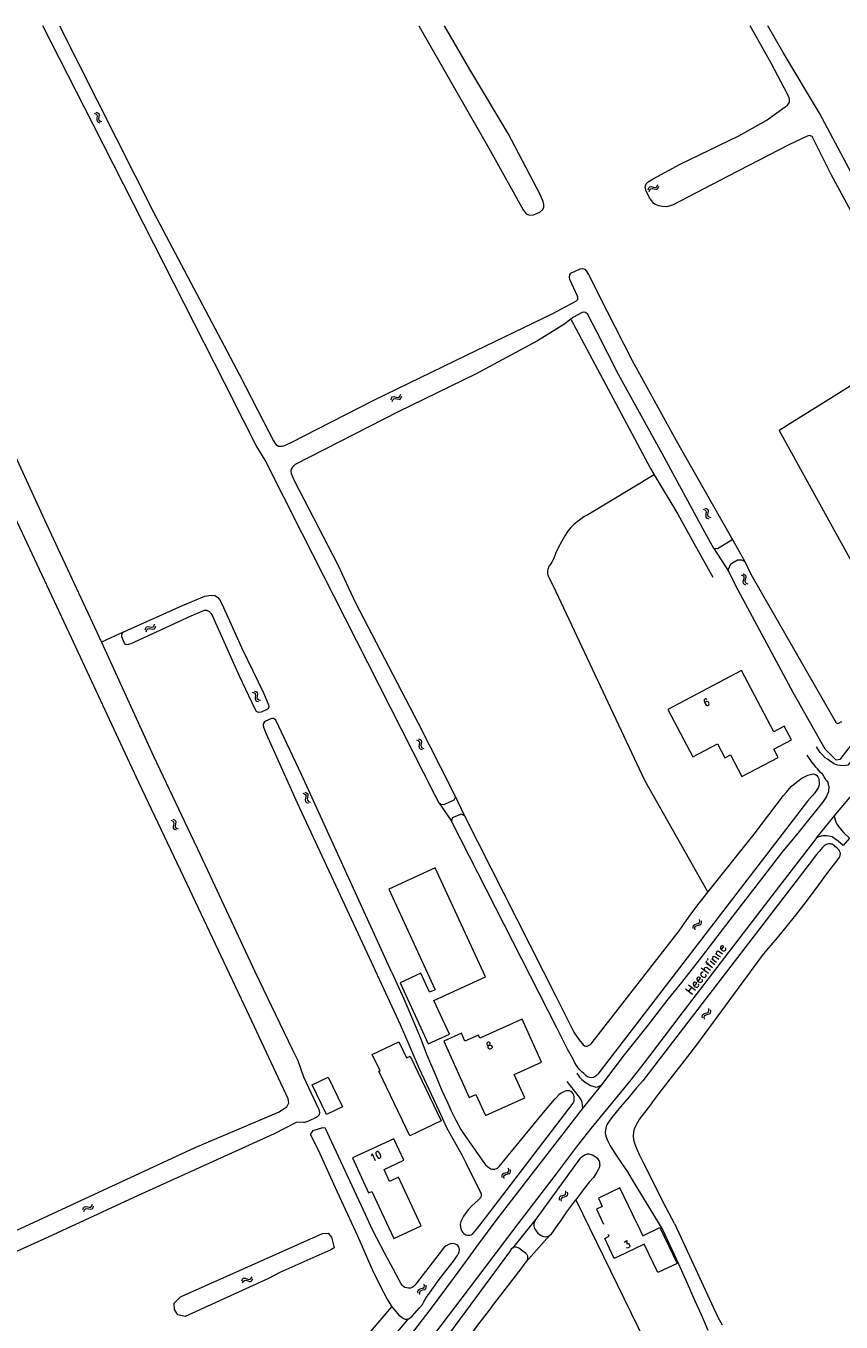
# Model space of a CAD drawing. Header units: metres. Extents: x 189705 to 199106, y 581686 to 588448.
# Tile 130 of 256: x 192613 to 192796, y 588156 to 588448. Entities that reach past the tile are written whole.
import ezdxf

# ---------------------------------------------------------------- set-up
doc = ezdxf.new("R2010")
doc.units = ezdxf.units.M
doc.layers.add('B-WA-OG-GBKN-G', color=7, linetype='Continuous', lineweight=18)
doc.styles.add('Style-STANDARD', font='STANDARD.shx')

msp = doc.modelspace()

# ---------------------------------------------------------------- linework, layer by layer
at = {"layer": 'B-WA-OG-GBKN-G'}
for p, q in [((192628.183, 588428.468), (192628.569, 588428.339)), ((192628.569, 588428.339), (192628.822, 588428.13)), ((192628.608, 588428.725), (192628.995, 588428.599)), ((192628.822, 588428.13), (192628.893, 588427.811)), ((192628.995, 588428.599), (192629.249, 588428.392)), ((192629.249, 588428.392), (192629.321, 588428.062)), ((192629.321, 588428.062), (192629.258, 588427.66)), ((192628.834, 588427.401), (192628.768, 588426.998)), ((192628.768, 588426.998), (192628.836, 588426.676)), ((192628.893, 588427.811), (192628.834, 588427.401)), ((192628.836, 588426.676), (192629.096, 588426.462)), ((192629.096, 588426.462), (192629.485, 588426.334)), ((192629.258, 588427.66), (192629.195, 588427.256)), ((192629.195, 588427.256), (192629.263, 588426.934)), ((192629.263, 588426.934), (192629.521, 588426.719)), ((192629.521, 588426.719), (192629.91, 588426.591)), ((192753.031, 588411.242), (192753.174, 588411.624)), ((192753.174, 588411.624), (192753.392, 588411.868)), ((192753.269, 588410.806), (192753.415, 588411.187)), ((192753.392, 588411.868), (192753.726, 588411.926)), ((192753.415, 588411.187), (192753.635, 588411.43)), ((192753.635, 588411.43), (192753.957, 588411.486)), ((192753.726, 588411.926), (192754.125, 588411.844)), ((192753.957, 588411.486), (192754.364, 588411.408)), ((192754.125, 588411.844), (192754.525, 588411.763)), ((192754.364, 588411.408), (192754.763, 588411.325)), ((192754.525, 588411.763), (192754.85, 588411.816)), ((192754.763, 588411.325), (192755.088, 588411.378)), ((192754.85, 588411.816), (192755.077, 588412.065)), ((192755.077, 588412.065), (192755.222, 588412.447)), ((192755.088, 588411.378), (192755.314, 588411.628)), ((192755.314, 588411.628), (192755.459, 588412.011)), ((192695.09, 588363.879), (192695.229, 588364.262)), ((192695.229, 588364.262), (192695.445, 588364.508)), ((192695.332, 588363.445), (192695.474, 588363.827)), ((192695.445, 588364.508), (192695.778, 588364.569)), ((192695.474, 588363.827), (192695.692, 588364.072)), ((192695.692, 588364.072), (192696.013, 588364.132)), ((192695.778, 588364.569), (192696.177, 588364.491)), ((192696.013, 588364.132), (192696.421, 588364.059)), ((192696.177, 588364.491), (192696.578, 588364.414)), ((192696.421, 588364.059), (192696.821, 588363.979)), ((192696.578, 588364.414), (192696.902, 588364.471)), ((192696.821, 588363.979), (192697.145, 588364.036)), ((192696.902, 588364.471), (192697.127, 588364.722)), ((192697.127, 588364.722), (192697.268, 588365.106)), ((192697.145, 588364.036), (192697.369, 588364.288)), ((192697.369, 588364.288), (192697.51, 588364.672)), ((192765.388, 588339.178), (192765.776, 588339.052)), ((192765.776, 588339.052), (192766.03, 588338.845)), ((192765.811, 588339.438), (192766.199, 588339.315)), ((192766.047, 588338.116), (192765.985, 588337.713)), ((192765.985, 588337.713), (192766.055, 588337.391)), ((192766.03, 588338.845), (192766.103, 588338.527)), ((192766.103, 588338.527), (192766.047, 588338.116)), ((192766.199, 588339.315), (192766.455, 588339.111)), ((192766.469, 588338.378), (192766.409, 588337.974)), ((192766.409, 588337.974), (192766.48, 588337.653)), ((192766.455, 588339.111), (192766.53, 588338.78)), ((192766.53, 588338.78), (192766.469, 588338.378)), ((192766.48, 588337.653), (192766.74, 588337.439)), ((192766.74, 588337.439), (192767.129, 588337.314)), ((192766.055, 588337.391), (192766.317, 588337.179)), ((192766.317, 588337.179), (192766.706, 588337.054)), ((192773.966, 588324.39), (192774.335, 588324.218)), ((192774.335, 588324.218), (192774.563, 588323.982)), ((192774.491, 588323.256), (192774.38, 588322.863)), ((192774.38, 588322.863), (192774.411, 588322.536)), ((192774.417, 588324.597), (192774.788, 588324.428)), ((192774.597, 588323.657), (192774.491, 588323.256)), ((192774.563, 588323.982), (192774.597, 588323.657)), ((192774.788, 588324.428), (192775.016, 588324.194)), ((192774.942, 588323.465), (192774.834, 588323.071)), ((192774.834, 588323.071), (192774.865, 588322.744)), ((192775.051, 588323.857), (192774.942, 588323.465)), ((192775.016, 588324.194), (192775.051, 588323.857)), ((192774.411, 588322.536), (192774.645, 588322.293)), ((192774.645, 588322.293), (192775.016, 588322.122)), ((192774.865, 588322.744), (192775.097, 588322.5)), ((192775.097, 588322.5), (192775.468, 588322.329)), ((192639.671, 588311.999), (192639.802, 588312.385)), ((192639.802, 588312.385), (192640.011, 588312.637)), ((192639.924, 588311.572), (192640.057, 588311.957)), ((192640.011, 588312.637), (192640.343, 588312.706)), ((192640.057, 588311.957), (192640.269, 588312.207)), ((192640.269, 588312.207), (192640.588, 588312.275)), ((192640.343, 588312.706), (192640.744, 588312.638)), ((192640.588, 588312.275), (192640.998, 588312.211)), ((192640.744, 588312.638), (192641.146, 588312.57)), ((192640.998, 588312.211), (192641.4, 588312.141)), ((192641.146, 588312.57), (192641.469, 588312.635)), ((192641.4, 588312.141), (192641.723, 588312.206)), ((192641.469, 588312.635), (192641.688, 588312.891)), ((192641.688, 588312.891), (192641.82, 588313.278)), ((192641.723, 588312.206), (192641.94, 588312.463)), ((192641.94, 588312.463), (192642.072, 588312.85)), ((192664.297, 588297.732), (192663.906, 588297.851)), ((192664.561, 588297.523), (192664.297, 588297.732)), ((192664.716, 588298), (192664.325, 588298.118)), ((192664.529, 588296.395), (192664.584, 588296.798)), ((192664.637, 588297.203), (192664.561, 588297.523)), ((192664.584, 588296.798), (192664.637, 588297.203)), ((192664.981, 588297.791), (192664.716, 588298)), ((192664.952, 588296.655), (192665.001, 588297.067)), ((192665.03, 588296.338), (192664.952, 588296.655)), ((192665.057, 588297.471), (192664.981, 588297.791)), ((192665.001, 588297.067), (192665.057, 588297.471)), ((192664.61, 588296.066), (192664.529, 588296.395)), ((192664.869, 588295.865), (192664.61, 588296.066)), ((192665.259, 588295.749), (192664.869, 588295.865)), ((192665.288, 588296.135), (192665.03, 588296.338)), ((192665.678, 588296.016), (192665.288, 588296.135)), ((192700.814, 588287.182), (192701.198, 588287.044)), ((192701.198, 588287.044), (192701.446, 588286.829)), ((192701.245, 588287.429), (192701.629, 588287.294)), ((192701.441, 588286.1), (192701.366, 588285.699)), ((192701.366, 588285.699), (192701.427, 588285.375)), ((192701.427, 588285.375), (192701.682, 588285.155)), ((192701.509, 588286.509), (192701.441, 588286.1)), ((192701.446, 588286.829), (192701.509, 588286.509)), ((192701.629, 588287.294), (192701.878, 588287.082)), ((192701.682, 588285.155), (192702.067, 588285.018)), ((192701.871, 588286.349), (192701.799, 588285.947)), ((192701.799, 588285.947), (192701.859, 588285.624)), ((192701.859, 588285.624), (192702.113, 588285.402)), ((192701.944, 588286.749), (192701.871, 588286.349)), ((192701.878, 588287.082), (192701.944, 588286.749)), ((192702.113, 588285.402), (192702.498, 588285.266)), ((192675.247, 588275.135), (192675.626, 588274.984)), ((192675.626, 588274.984), (192675.867, 588274.761)), ((192675.686, 588275.368), (192676.066, 588275.22)), ((192675.837, 588274.033), (192675.749, 588273.634)), ((192675.749, 588273.634), (192675.799, 588273.309)), ((192675.799, 588273.309), (192676.047, 588273.08)), ((192675.919, 588274.439), (192675.837, 588274.033)), ((192675.867, 588274.761), (192675.919, 588274.439)), ((192676.066, 588275.22), (192676.307, 588274.999)), ((192676.275, 588274.267), (192676.19, 588273.868)), ((192676.19, 588273.868), (192676.239, 588273.543)), ((192676.239, 588273.543), (192676.485, 588273.313)), ((192676.361, 588274.665), (192676.275, 588274.267)), ((192676.307, 588274.999), (192676.361, 588274.665)), ((192676.485, 588273.313), (192676.866, 588273.164)), ((192676.047, 588273.08), (192676.427, 588272.931)), ((192645.459, 588269.065), (192645.839, 588268.919)), ((192645.839, 588268.919), (192646.082, 588268.698)), ((192645.895, 588269.303), (192646.277, 588269.159)), ((192646.06, 588267.97), (192645.976, 588267.57)), ((192645.976, 588267.57), (192646.029, 588267.245)), ((192646.138, 588268.377), (192646.06, 588267.97)), ((192646.082, 588268.698), (192646.138, 588268.377)), ((192646.277, 588269.159), (192646.521, 588268.941)), ((192646.496, 588268.209), (192646.414, 588267.808)), ((192646.414, 588267.808), (192646.468, 588267.484)), ((192646.468, 588267.484), (192646.716, 588267.256)), ((192646.578, 588268.607), (192646.496, 588268.209)), ((192646.521, 588268.941), (192646.578, 588268.607)), ((192646.029, 588267.245), (192646.279, 588267.019)), ((192646.279, 588267.019), (192646.662, 588266.874)), ((192646.716, 588267.256), (192647.098, 588267.111)), ((192763.146, 588245.029), (192763.23, 588245.345)), ((192763.19, 588244.624), (192763.146, 588245.029)), ((192763.23, 588245.345), (192763.502, 588245.547)), ((192763.502, 588245.547), (192763.894, 588245.654)), ((192763.557, 588244.747), (192763.644, 588245.063)), ((192763.598, 588244.342), (192763.557, 588244.747)), ((192763.644, 588245.063), (192763.906, 588245.259)), ((192763.894, 588245.654), (192764.288, 588245.762)), ((192763.906, 588245.259), (192764.305, 588245.373)), ((192764.288, 588245.762), (192764.554, 588245.956)), ((192764.305, 588245.373), (192764.699, 588245.478)), ((192764.554, 588245.956), (192764.645, 588246.28)), ((192764.645, 588246.28), (192764.602, 588246.687)), ((192764.699, 588245.478), (192764.964, 588245.673)), ((192764.964, 588245.673), (192765.053, 588245.998)), ((192765.053, 588245.998), (192765.011, 588246.404)), ((192766.712, 588226.177), (192766.665, 588226.583)), ((192765.225, 588224.911), (192765.306, 588225.228)), ((192765.272, 588224.507), (192765.225, 588224.911)), ((192765.306, 588225.228), (192765.576, 588225.433)), ((192765.576, 588225.433), (192765.968, 588225.543)), ((192765.639, 588224.634), (192765.723, 588224.951)), ((192765.684, 588224.229), (192765.639, 588224.634)), ((192765.723, 588224.951), (192765.983, 588225.148)), ((192765.968, 588225.543), (192766.36, 588225.655)), ((192765.983, 588225.148), (192766.38, 588225.267)), ((192766.36, 588225.655), (192766.624, 588225.852)), ((192766.38, 588225.267), (192766.773, 588225.375)), ((192766.624, 588225.852), (192766.712, 588226.177)), ((192766.773, 588225.375), (192767.037, 588225.572)), ((192767.037, 588225.572), (192767.123, 588225.898)), ((192767.123, 588225.898), (192767.077, 588226.304)), ((192720.111, 588188.927), (192720.199, 588189.242)), ((192720.149, 588188.521), (192720.111, 588188.927)), ((192720.199, 588189.242), (192720.474, 588189.44)), ((192720.474, 588189.44), (192720.868, 588189.541)), ((192720.518, 588188.64), (192720.61, 588188.955)), ((192720.554, 588188.234), (192720.518, 588188.64)), ((192720.61, 588188.955), (192720.874, 588189.146)), ((192720.868, 588189.541), (192721.263, 588189.644)), ((192720.874, 588189.146), (192721.274, 588189.255)), ((192721.263, 588189.644), (192721.531, 588189.835)), ((192721.274, 588189.255), (192721.67, 588189.355)), ((192721.531, 588189.835), (192721.626, 588190.158)), ((192721.626, 588190.158), (192721.589, 588190.565)), ((192721.67, 588189.355), (192721.938, 588189.546)), ((192721.938, 588189.546), (192722.031, 588189.87)), ((192722.031, 588189.87), (192721.994, 588190.277)), ((192734.506, 588185.065), (192734.46, 588185.471)), ((192733.016, 588183.802), (192733.098, 588184.119)), ((192733.064, 588183.397), (192733.016, 588183.802)), ((192733.098, 588184.119), (192733.369, 588184.323)), ((192733.369, 588184.323), (192733.76, 588184.432)), ((192733.43, 588183.523), (192733.515, 588183.841)), ((192733.475, 588183.118), (192733.43, 588183.523)), ((192733.515, 588183.841), (192733.775, 588184.038)), ((192733.76, 588184.432), (192734.153, 588184.544)), ((192733.775, 588184.038), (192734.173, 588184.155)), ((192734.153, 588184.544), (192734.418, 588184.74)), ((192734.173, 588184.155), (192734.566, 588184.264)), ((192734.418, 588184.74), (192734.506, 588185.065)), ((192734.566, 588184.264), (192734.83, 588184.46)), ((192734.83, 588184.46), (192734.917, 588184.786)), ((192734.917, 588184.786), (192734.871, 588185.192)), ((192625.654, 588181.254), (192625.795, 588181.636)), ((192625.795, 588181.636), (192626.012, 588181.881)), ((192625.893, 588180.819), (192626.038, 588181.2)), ((192626.012, 588181.881), (192626.346, 588181.94)), ((192626.038, 588181.2), (192626.257, 588181.444)), ((192626.257, 588181.444), (192626.578, 588181.502)), ((192626.346, 588181.94), (192626.744, 588181.86)), ((192626.578, 588181.502), (192626.986, 588181.426)), ((192626.744, 588181.86), (192627.145, 588181.781)), ((192626.986, 588181.426), (192627.386, 588181.344)), ((192627.145, 588181.781), (192627.47, 588181.836)), ((192627.386, 588181.344), (192627.71, 588181.399)), ((192627.47, 588181.836), (192627.695, 588182.085)), ((192627.695, 588182.085), (192627.839, 588182.468)), ((192627.71, 588181.399), (192627.935, 588181.65)), ((192627.935, 588181.65), (192628.079, 588182.033)), ((192661.442, 588165.178), (192661.63, 588165.539)), ((192661.627, 588164.717), (192661.817, 588165.077)), ((192661.63, 588165.539), (192661.875, 588165.756)), ((192661.817, 588165.077), (192662.065, 588165.292)), ((192661.875, 588165.756), (192662.214, 588165.774)), ((192662.065, 588165.292), (192662.39, 588165.31)), ((192662.214, 588165.774), (192662.599, 588165.645)), ((192662.39, 588165.31), (192662.786, 588165.185)), ((192662.599, 588165.645), (192662.987, 588165.517)), ((192662.786, 588165.185), (192663.172, 588165.054)), ((192662.987, 588165.517), (192663.316, 588165.532)), ((192663.172, 588165.054), (192663.501, 588165.069)), ((192663.316, 588165.532), (192663.571, 588165.752)), ((192663.501, 588165.069), (192663.755, 588165.29)), ((192663.571, 588165.752), (192663.76, 588166.114)), ((192663.755, 588165.29), (192663.945, 588165.653)), ((192701.132, 588162.788), (192701.212, 588163.105)), ((192701.181, 588162.383), (192701.132, 588162.788)), ((192701.212, 588163.105), (192701.482, 588163.31)), ((192701.482, 588163.31), (192701.873, 588163.422)), ((192701.547, 588162.511), (192701.63, 588162.829)), ((192701.593, 588162.106), (192701.547, 588162.511)), ((192701.63, 588162.829), (192701.889, 588163.027)), ((192701.873, 588163.422), (192702.266, 588163.534)), ((192701.889, 588163.027), (192702.286, 588163.146)), ((192702.266, 588163.534), (192702.529, 588163.732)), ((192702.286, 588163.146), (192702.679, 588163.256)), ((192702.529, 588163.732), (192702.616, 588164.057)), ((192702.616, 588164.057), (192702.568, 588164.463)), ((192702.679, 588163.256), (192702.943, 588163.454)), ((192702.943, 588163.454), (192703.028, 588163.78)), ((192703.028, 588163.78), (192702.98, 588164.186))]:
    msp.add_line(p, q, dxfattribs=at)
at = {"layer": 'B-WA-OG-GBKN-G', "flags": 128}
for points in [[(192705.929, 588272.869), (192705.004, 588274.611), (192682.3, 588319.496), (192675.06, 588333.743), (192666.704, 588350.246), (192664.715, 588353.569), (192661.841, 588359.226), (192657.558, 588367.655), (192627.938, 588425.909), (192616.609, 588448.172)], [(192620.412, 588448.172), (192641.607, 588406.056), (192660.854, 588369.605), (192666.321, 588358.974), (192668.627, 588354.634), (192669.166, 588353.792), (192669.76, 588353.396), (192670.541, 588353.37), (192670.959, 588353.51), (192672.757, 588354.296), (192678.462, 588357.239), (192691.197, 588363.779), (192712.091, 588373.938)], [(192701.319, 588448.172), (192717.434, 588420.073), (192724.871, 588406.671), (192725.56, 588405.778), (192726.277, 588405.502), (192727.167, 588405.594), (192728.59, 588406.191), (192729.305, 588406.77), (192729.499, 588407.328), (192729.504, 588407.872), (192729.37, 588408.604), (192728.676, 588410.124), (192721.479, 588423.903), (192712.828, 588438.37), (192707.158, 588448.172)], [(192804.151, 588396.317), (192794.271, 588414.673), (192789.99, 588423.232), (192789.41, 588423.44), (192788.859, 588423.348), (192784.749, 588421.322), (192771.06, 588414.327), (192758.493, 588407.753), (192757.119, 588407.408), (192756.212, 588407.461), (192755.417, 588407.627), (192754.663, 588407.897), (192754.3, 588408.091), (192753.355, 588409.386), (192752.513, 588411.128), (192752.365, 588411.888), (192752.552, 588412.572), (192752.99, 588413.019), (192754.118, 588413.699), (192760.234, 588417.027), (192773.46, 588423.374), (192779.577, 588426.838), (192784.444, 588430.289), (192784.854, 588430.96), (192784.852, 588431.56), (192784.817, 588431.971), (192784.445, 588432.751), (192780.766, 588439.746), (192776.019, 588448.172)], [(192812.482, 588390.828), (192801.279, 588410.477), (192791.621, 588428.521), (192783.42, 588442.15), (192780.017, 588448.172)], [(192794.969, 588269.989), (192800.056, 588276.094), (192812.198, 588292.605), (192816.833, 588299.4), (192822.543, 588307.151), (192828.743, 588315.507), (192839.621, 588329.946), (192848.52, 588341.887), (192858.421, 588354.937), (192866.085, 588365.211), (192868.532, 588368.849), (192872.704, 588375.012), (192877.728, 588382.718), (192883.033, 588390.574), (192887.311, 588397.245), (192891.231, 588403.766), (192893.813, 588408.343), (192895.726, 588412.036), (192897.873, 588416.286), (192901.52, 588423.445), (192904.549, 588429.771), (192909.187, 588439.818), (192913.037, 588448.172)], [(192588.362, 588392.949), (192590.868, 588390.701), (192592.433, 588388.682), (192593.969, 588386.222), (192595.669, 588382.91), (192607.92, 588356.615), (192617.486, 588335.794), (192629.865, 588309.172)], [(192712.091, 588373.938), (192731.359, 588383.278), (192736.859, 588386.156), (192737.164, 588386.516), (192737.177, 588386.977), (192737.101, 588387.263), (192735.355, 588391.018), (192735.263, 588391.617), (192735.352, 588392.078), (192735.623, 588392.455), (192737.734, 588393.409), (192738.223, 588393.473), (192738.774, 588393.307), (192739.068, 588392.966), (192739.558, 588392.081), (192743.708, 588383.889), (192749.448, 588372.721), (192759.335, 588354.68), (192771.812, 588332.752)], [(192593.595, 588169.208), (192607.418, 588175.04), (192650.945, 588195.232), (192669.714, 588203.24), (192671.598, 588204.41), (192672.052, 588205.3), (192671.924, 588206.256), (192662.68, 588226.003), (192649.079, 588254.813), (192638.252, 588277.55), (192622.541, 588311.322), (192609.759, 588338.575), (192595.712, 588369.079), (192589.726, 588381.776), (192588.556, 588383.844), (192587.603, 588385.269), (192586.257, 588386.5), (192585.138, 588386.905)], [(192735.566, 588382.013), (192734.018, 588380.835), (192728.112, 588377.186), (192714.236, 588369.709), (192696.728, 588361.156), (192673.502, 588349.254), (192672.868, 588348.702), (192672.597, 588348.241), (192672.543, 588347.669), (192672.572, 588347.229), (192673.238, 588345.696), (192683.135, 588326.664), (192686.977, 588318.214), (192701.181, 588290.956), (192706.197, 588281.002), (192709.419, 588274.747)], [(192767.856, 588330.308), (192765.873, 588333.861), (192756.168, 588351.763), (192746.323, 588369.554), (192741.472, 588379.189), (192739.46, 588383.111), (192738.929, 588383.535), (192738.42, 588383.611), (192738.172, 588383.553), (192736.225, 588382.514), (192735.566, 588382.013)], [(192735.566, 588382.013), (192753.584, 588348.391), (192754.41, 588346.935), (192759.722, 588338.096), (192763.299, 588331.508), (192767.605, 588323.847)], [(192814.918, 588377.123), (192782.53, 588356.959)], [(192782.531, 588356.959), (192800.472, 588324.412)], [(192754.41, 588346.935), (192739.461, 588337.919), (192738.542, 588337.444), (192737.851, 588336.967), (192737.007, 588336.365), (192736.264, 588335.711), (192735.623, 588335.056), (192734.929, 588334.223), (192734.259, 588333.187), (192733.485, 588331.848), (192732.839, 588330.659), (192732.218, 588329.343), (192731.75, 588328.178), (192731.31, 588327.267), (192731, 588326.762), (192730.718, 588326.409), (192730.563, 588326.105), (192730.461, 588325.845), (192730.382, 588325.558), (192730.326, 588325.269), (192730.33, 588324.995), (192730.372, 588324.709), (192730.446, 588324.404), (192730.595, 588323.97), (192731.644, 588321.877), (192752.208, 588278.091), (192766.477, 588252.859)], [(192771.812, 588332.752), (192771.89, 588332.216), (192768.659, 588330.22), (192767.856, 588330.308)], [(192771.812, 588332.752), (192774.787, 588327.416)], [(192767.856, 588330.308), (192771.146, 588325.236)], [(192835.693, 588331.378), (192828.413, 588321.456), (192824.683, 588316.407), (192818.1, 588307.774), (192812.901, 588300.324), (192810.843, 588297.572), (192807.268, 588292.801), (192797.993, 588281.499), (192797.254, 588281.328), (192796.365, 588281.361), (192795.756, 588281.468), (192795.528, 588281.546), (192795.046, 588281.703), (192794.87, 588281.857), (192794.086, 588282.321), (192793.404, 588282.835), (192792.898, 588283.145), (192792.268, 588283.786), (192791.79, 588284.323), (192790.962, 588285.576)], [(192771.146, 588325.236), (192771.16, 588325.697), (192771.664, 588326.897), (192773.178, 588327.746), (192774.049, 588327.803), (192774.787, 588327.416)], [(192774.787, 588327.416), (192776.177, 588324.554), (192795.364, 588291.04), (192795.764, 588290.832), (192796.628, 588291.284)], [(192799.542, 588287.064), (192796.223, 588282.75), (192795.403, 588282.626), (192792.924, 588285.069), (192785.681, 588297.836), (192773.321, 588320.947), (192771.146, 588325.236)], [(192634.754, 588311.433), (192635.71, 588311.884), (192648.081, 588317.49), (192653.169, 588319.547), (192654.494, 588319.788), (192655.35, 588319.696), (192655.984, 588319.332), (192656.415, 588318.865), (192656.956, 588317.888), (192661.431, 588307.86), (192666.38, 588297.786), (192667.486, 588295.109)], [(192667.486, 588295.109), (192667.566, 588294.594), (192667.384, 588294.19), (192666.958, 588293.933), (192665.815, 588293.423), (192665.223, 588293.375), (192664.763, 588293.592), (192664.465, 588294.088), (192660.926, 588301.529), (192654.69, 588315.498), (192654.168, 588316.049), (192653.59, 588316.35), (192652.991, 588316.316), (192652.426, 588316.15), (192650.007, 588315.082), (192636.428, 588308.796), (192635.654, 588308.616), (192635.181, 588308.785), (192635.021, 588308.994), (192634.439, 588310.444), (192634.426, 588310.897), (192634.587, 588311.294), (192634.754, 588311.433)], [(192634.754, 588311.433), (192629.865, 588309.172)], [(192629.865, 588309.172), (192641.547, 588283.488), (192652.112, 588261.312), (192664.387, 588234.93), (192672.906, 588217.293), (192674.119, 588214.845), (192675.383, 588211.223), (192678.825, 588203.825), (192678.976, 588203.172), (192678.856, 588202.64), (192678.367, 588202.059), (192676.513, 588201.175), (192675.61, 588200.882), (192675.393, 588200.882), (192674.817, 588200.945), (192673.681, 588200.859), (192668.778, 588198.344), (192638.109, 588184.405), (192616.851, 588174.61), (192597.768, 588166.007)], [(192757.427, 588294.038), (192763.073, 588283.345), (192768.639, 588286.284), (192770.298, 588283.14), (192771.567, 588283.81), (192774.155, 588278.908), (192782.289, 588283.203), (192781.313, 588285.05), (192785.3, 588287.156), (192783.674, 588290.236), (192781.34, 588289.004), (192774.044, 588302.823), (192757.457, 588294.054)], [(192695.296, 588234.683), (192674.887, 588279.393), (192669.132, 588291.654), (192668.629, 588292.001), (192668.154, 588291.986), (192666.642, 588291.285), (192666.329, 588290.921), (192666.261, 588290.53), (192666.345, 588290.056), (192666.984, 588288.544), (192673.935, 588272.951), (192689.152, 588240.191), (192697.119, 588222.974), (192699.062, 588218.494), (192701.343, 588213.246), (192705.866, 588203.618), (192707.666, 588199.604), (192711.029, 588193.565), (192711.953, 588191.795), (192715.351, 588184.955), (192715.401, 588184.704)], [(192742.56, 588209.415), (192747.677, 588216.129), (192753.074, 588222.917), (192757.342, 588228.419), (192760.58, 588232.456), (192765.079, 588238.26), (192771.506, 588246.564), (192778.397, 588255.524), (192783.154, 588261.733), (192786.853, 588266.173), (192789.243, 588269.15), (192792.353, 588273.087), (192792.867, 588273.718), (192793.254, 588274.4), (192793.384, 588274.78), (192793.695, 588275.438), (192793.75, 588275.844), (192793.831, 588276.479), (192793.685, 588277.217), (192793.511, 588277.676), (192793.234, 588277.907), (192792.908, 588278.444), (192792.708, 588278.877), (192792.357, 588279.338), (192791.802, 588279.927), (192791.148, 588280.644), (192790.821, 588281.028), (192790.444, 588281.565), (192789.966, 588282.103), (192788.861, 588283.714)], [(192785.343, 588276.706), (192785.904, 588277.209), (192786.521, 588277.687), (192787.084, 588278.114), (192787.672, 588278.541), (192788.384, 588278.947), (192789, 588279.24), (192789.917, 588279.461), (192790.299, 588279.483), (192790.704, 588279.352), (192791.017, 588279.108), (192791.234, 588278.84), (192791.409, 588278.533), (192791.483, 588278.227), (192791.506, 588277.948), (192791.528, 588277.643), (192791.55, 588277.21), (192791.496, 588276.83), (192791.316, 588276.361), (192791.031, 588275.944), (192790.546, 588275.247), (192790.079, 588274.632), (192788.923, 588273.32), (192741.665, 588211.811), (192741.351, 588211.457), (192741.035, 588211.191), (192740.667, 588211.032), (192740.26, 588210.96), (192739.854, 588211.065), (192739.372, 588211.221), (192738.993, 588211.479), (192738.514, 588211.915), (192738.06, 588212.3), (192737.606, 588212.736), (192737.229, 588213.248), (192736.852, 588213.734), (192736.494, 588214.382), (192736.102, 588215.164), (192734.877, 588217.461), (192732.478, 588222.209), (192708.724, 588268.815)], [(192711.674, 588270.013), (192732.259, 588229.224), (192735.133, 588223.507), (192736.283, 588221.286), (192737.387, 588219.599), (192738.192, 588218.626), (192738.397, 588218.38), (192738.645, 588218.19), (192738.899, 588218.112), (192739.168, 588218.111), (192739.459, 588218.183), (192739.714, 588218.308), (192740.013, 588218.501), (192740.277, 588218.735), (192740.663, 588219.24), (192741.203, 588219.972), (192758.427, 588242.08), (192760.021, 588244.124), (192762.671, 588247.862), (192764.498, 588250.361), (192765.706, 588251.85), (192766.477, 588252.859), (192776.886, 588265.88), (192783.546, 588274.664), (192784.239, 588275.445), (192784.881, 588276.227), (192785.343, 588276.706)], [(192709.419, 588274.747), (192709.539, 588274.175), (192709.213, 588273.575), (192707.144, 588272.572), (192706.467, 588272.508), (192705.929, 588272.869)], [(192709.419, 588274.747), (192711.674, 588270.013)], [(192705.929, 588272.869), (192708.724, 588268.815)], [(192711.674, 588270.013), (192710.946, 588270.398), (192708.885, 588269.585), (192708.724, 588268.815)], [(192791.038, 588265.196), (192794.969, 588269.989)], [(192794.969, 588269.989), (192795.166, 588269.149), (192795.339, 588268.588), (192795.614, 588268.103), (192796.242, 588267.284), (192797.072, 588266.286), (192798.358, 588265.004), (192796.97, 588263.339), (192795.81, 588264.315), (192795.077, 588264.881), (192794.471, 588265.292), (192794.125, 588265.377), (192793.71, 588265.452), (192793.202, 588265.558), (192792.808, 588265.56), (192792.402, 588265.545), (192792.032, 588265.492), (192791.038, 588265.196)], [(192791.038, 588265.196), (192781.603, 588253.005), (192771.189, 588239.375), (192760.158, 588224.938), (192753.293, 588215.952), (192750.747, 588212.595), (192748.845, 588210.147), (192740.135, 588199.551), (192736.819, 588195.337), (192732.292, 588189.278), (192723.679, 588178.046), (192714.113, 588165.425), (192704.88, 588153.208)], [(192791.453, 588254.469), (192793.254, 588256.943), (192796.031, 588260.552), (192796.186, 588260.856), (192796.291, 588261.211), (192796.344, 588261.515), (192796.311, 588261.78), (192796.171, 588262.076), (192796.046, 588262.28), (192795.795, 588262.613), (192795.568, 588262.843), (192795.266, 588263.091), (192795, 588263.32), (192794.735, 588263.511), (192794.447, 588263.652), (192794.279, 588263.693), (192794.025, 588263.721), (192793.745, 588263.698), (192793.44, 588263.65), (192793.134, 588263.576), (192792.863, 588263.43), (192792.597, 588263.174), (192792.315, 588262.872), (192791.904, 588262.444), (192791.519, 588261.99), (192790.954, 588261.309), (192789.333, 588259.138), (192753.003, 588211.838), (192751.795, 588210.324), (192750.383, 588208.71), (192748.713, 588206.667), (192746.787, 588204.448), (192745.117, 588202.429), (192744.371, 588201.42), (192744.062, 588200.99), (192743.804, 588200.535), (192743.536, 588199.962), (192743.386, 588199.268), (192743.304, 588198.532), (192743.45, 588197.819), (192743.848, 588196.825)], [(192694.615, 588253.515), (192705.046, 588230.836), (192703.763, 588230.246), (192701.783, 588234.55), (192697.156, 588232.421), (192703.487, 588218.655), (192708.225, 588220.834), (192704.74, 588228.411), (192716.357, 588233.754), (192705.059, 588258.319), (192694.615, 588253.515)], [(192758.937, 588178.117), (192756.512, 588182.813), (192753.963, 588187.842), (192751.938, 588191.798), (192751.09, 588193.61), (192750.516, 588194.835), (192750.068, 588195.931), (192749.797, 588196.925), (192749.704, 588197.891), (192749.787, 588198.678), (192749.972, 588199.464), (192750.362, 588200.477), (192750.981, 588201.514), (192752.291, 588203.129), (192753.371, 588204.542), (192754.478, 588206.082), (192756.175, 588208.329), (192758.489, 588211.332), (192761.239, 588214.789), (192763.965, 588218.374), (192778.808, 588238.521), (192779.759, 588239.783), (192782.147, 588242.531), (192784.434, 588245.306), (192786.31, 588247.679), (192789.113, 588251.364), (192791.453, 588254.469)], [(192695.296, 588234.683), (192697.964, 588228.764), (192700.381, 588223.127), (192701.874, 588219.506), (192703.092, 588216.319), (192705.159, 588211.396), (192706.529, 588208.131), (192707.776, 588205.402), (192708.624, 588203.539), (192709.673, 588201.421), (192710.798, 588199.302), (192711.602, 588198.177), (192713.159, 588195.927), (192715.619, 588192.373), (192716.398, 588191.35), (192716.927, 588190.882), (192717.382, 588190.579), (192717.61, 588190.449), (192717.889, 588190.371), (192718.182, 588190.346), (192718.474, 588190.366), (192718.831, 588190.49), (192719.159, 588190.675), (192719.419, 588190.942), (192729.825, 588203.606), (192731.957, 588206.154)], [(192707.008, 588219.265), (192712.722, 588206.564), (192714.201, 588207.229), (192716.342, 588202.469), (192725.201, 588206.455), (192722.831, 588211.724), (192728.962, 588214.482), (192724.609, 588224.16), (192715.092, 588219.878), (192714.769, 588220.595), (192711.735, 588219.231), (192710.927, 588221.028), (192707.008, 588219.265)], [(192699.397, 588215.853), (192706.408, 588201.303), (192699.33, 588197.892), (192692.32, 588212.441), (192692.603, 588212.578), (192690.857, 588216.2), (192696.81, 588219.068), (192698.555, 588215.447), (192699.397, 588215.853)], [(192736.939, 588212.005), (192737.567, 588211.11), (192738.07, 588210.572), (192738.399, 588210.341), (192738.853, 588210.006), (192739.409, 588209.595), (192740.067, 588209.259), (192740.751, 588208.999), (192741.098, 588208.906), (192741.259, 588208.892), (192741.666, 588208.94), (192742.56, 588209.415)], [(192680.914, 588211.115), (192684.163, 588204.423), (192680.532, 588202.66), (192677.283, 588209.353), (192680.914, 588211.115)], [(192734.686, 588210.119), (192737.2, 588206.972), (192737.477, 588206.613), (192737.827, 588206.026), (192737.977, 588205.745), (192738.1, 588205.236), (192738.148, 588204.93), (192738.216, 588203.939)], [(192738.216, 588203.939), (192742.56, 588209.415)], [(192715.401, 588184.704), (192715.397, 588184.447), (192715.343, 588184.142), (192715.24, 588183.889), (192715.04, 588183.668), (192714.778, 588183.436), (192713.317, 588182.076), (192712.471, 588181.169), (192711.416, 588179.806), (192710.821, 588178.592), (192710.663, 588177.958), (192710.734, 588177.322), (192710.856, 588176.762), (192711.031, 588176.405), (192711.257, 588176.092), (192711.56, 588175.815), (192711.939, 588175.583), (192712.299, 588175.476), (192712.598, 588175.46), (192712.859, 588175.491), (192713.161, 588175.566), (192713.44, 588175.697), (192714.57, 588177.034), (192716.37, 588179.381), (192736.117, 588205.228), (192736.35, 588205.683), (192736.379, 588206.115), (192736.359, 588206.649), (192736.286, 588207.056), (192736.162, 588207.387), (192735.884, 588207.669), (192735.581, 588207.901), (192735.29, 588208.018), (192734.922, 588208.059), (192734.564, 588208.033), (192734.209, 588207.913), (192733.851, 588207.738), (192733.443, 588207.513), (192732.931, 588207.136), (192732.188, 588206.406), (192731.957, 588206.154)], [(192667.876, 588113.157), (192674.22, 588120.622), (192678.612, 588125.869), (192681.312, 588129.352), (192686.917, 588136.646), (192692.495, 588143.814), (192698.974, 588152.193), (192704.426, 588159.361), (192710.65, 588167.717), (192714.895, 588173.499), (192718.985, 588179.079), (192722.842, 588184.076), (192738.216, 588203.939)], [(192676.968, 588198.19), (192677.506, 588199.082), (192679.696, 588199.796), (192680.245, 588199.691)], [(192676.968, 588198.19), (192678.953, 588194.068), (192682.52, 588186.236), (192687.509, 588175.367), (192690.798, 588167.74), (192692.646, 588164.039), (192694.196, 588161.027), (192695.249, 588159.315)], [(192710.289, 588172.93), (192710.138, 588173.16), (192709.911, 588173.34), (192709.582, 588173.47), (192709.201, 588173.549), (192708.82, 588173.578), (192708.392, 588173.507), (192707.928, 588173.332), (192707.51, 588173.098), (192707.161, 588172.83), (192700.837, 588164.653), (192700.451, 588164.174), (192700.169, 588163.897), (192699.862, 588163.671), (192699.471, 588163.517), (192699.022, 588163.526), (192698.616, 588163.58), (192698.215, 588163.712), (192697.88, 588163.935), (192697.601, 588164.242), (192697.278, 588164.684), (192696.928, 588165.323), (192695.628, 588167.774), (192693.626, 588171.476), (192691.85, 588174.795), (192690.826, 588176.862), (192689.33, 588180.179), (192680.245, 588199.691)], [(192695.723, 588197.223), (192686.394, 588192.925), (192690.032, 588185.027), (192690.748, 588185.357)], [(192693.537, 588190.288), (192697.99, 588192.367), (192695.723, 588197.223)], [(192743.848, 588196.825), (192744.398, 588195.804), (192745.35, 588194.169), (192746.981, 588191.74), (192748.362, 588189.797), (192749.414, 588187.984)], [(192742.166, 588191.438), (192742.153, 588191.885), (192741.953, 588192.344), (192741.752, 588192.6), (192741.298, 588193.01), (192740.869, 588193.319), (192740.514, 588193.5), (192740.059, 588193.707), (192739.656, 588193.786), (192739.245, 588193.74), (192738.71, 588193.541), (192738.122, 588193.165), (192737.642, 588192.726), (192737.121, 588192.056), (192727.704, 588179.078)], [(192742.166, 588191.438), (192742.094, 588191.021), (192741.99, 588190.692), (192741.777, 588190.204), (192741.447, 588189.68), (192740.7, 588188.518), (192739.749, 588187.408), (192738.619, 588186.021), (192736.69, 588183.471)], [(192690.748, 588185.357), (192695.684, 588174.749), (192701.853, 588177.62), (192696.766, 588188.549), (192694.726, 588187.599)], [(192694.726, 588187.599), (192693.537, 588190.288)], [(192750.454, 588178.206), (192746.66, 588186.126), (192741.803, 588183.8), (192742.674, 588181.981), (192741.352, 588181.348), (192742.976, 588177.957)], [(192749.414, 588187.984), (192756.316, 588176.637), (192759.88, 588169.004), (192761.793, 588164.624)], [(192730.799, 588175.417), (192731.234, 588175.82), (192731.522, 588176.194), (192731.826, 588176.602), (192732.109, 588177.032), (192733.344, 588178.723), (192734.735, 588180.769), (192736.69, 588183.471)], [(192736.69, 588183.471), (192753.822, 588148.355), (192766.654, 588153.629)], [(192727.704, 588179.078), (192722.419, 588172.561)], [(192727.704, 588179.078), (192727.535, 588178.783), (192727.394, 588178.446), (192727.264, 588178.116), (192727.238, 588177.804), (192727.259, 588177.532), (192727.332, 588177.201), (192727.406, 588176.972), (192727.607, 588176.665), (192727.858, 588176.307), (192728.185, 588175.948), (192728.493, 588175.686), (192728.784, 588175.475), (192729.044, 588175.331), (192729.247, 588175.253), (192729.518, 588175.174), (192729.829, 588175.134), (192730.136, 588175.169), (192730.518, 588175.267), (192730.799, 588175.417)], [(192750.454, 588178.206), (192751.823, 588175.348)], [(192751.823, 588175.348), (192755.657, 588177.185), (192759.523, 588169.113), (192755.239, 588167.061), (192752.159, 588173.492)], [(192758.937, 588178.117), (192762.804, 588169.824), (192767.295, 588160.103), (192768.742, 588157.015), (192769.418, 588155.79), (192769.709, 588155.256)], [(192648.665, 588157.137), (192647.012, 588157.489), (192646.264, 588158.751), (192646.228, 588160.144), (192647.618, 588161.606), (192679.626, 588175.841), (192680.889, 588175.941), (192681.701, 588175.068), (192682.257, 588172.639), (192681.513, 588172.152), (192670.024, 588167.037), (192667.468, 588165.703), (192648.665, 588157.137)], [(192730.799, 588175.417), (192725.561, 588169.466)], [(192752.159, 588173.492), (192747.751, 588171.381), (192745.394, 588170.252), (192743.239, 588174.75), (192744.258, 588175.267), (192744.095, 588175.621)], [(192722.419, 588172.561), (192722.18, 588172.291), (192721.794, 588171.736), (192691.825, 588131.089)], [(192699.038, 588156.588), (192699.435, 588156.853), (192699.831, 588157.217), (192701.475, 588159.082), (192702.168, 588159.864), (192702.53, 588160.572), (192703.097, 588161.508), (192703.895, 588162.619), (192705.928, 588165.497), (192709.373, 588169.939), (192709.734, 588170.495), (192710.043, 588170.925), (192710.275, 588171.329), (192710.449, 588171.777), (192710.48, 588172.196), (192710.414, 588172.649), (192710.289, 588172.93)], [(192725.561, 588169.466), (192725.665, 588169.643), (192725.742, 588169.795), (192725.82, 588169.998), (192725.881, 588170.274), (192725.901, 588170.531), (192725.878, 588170.759), (192725.771, 588171.027), (192725.627, 588171.219), (192725.526, 588171.333), (192725.401, 588171.45), (192723.86, 588172.581), (192723.717, 588172.646), (192723.529, 588172.724), (192723.297, 588172.771), (192723.099, 588172.791), (192722.87, 588172.768), (192722.692, 588172.719), (192722.419, 588172.561)], [(192717.719, 588159.269), (192724.404, 588167.926), (192725.561, 588169.466)], [(192761.793, 588164.624), (192763.563, 588160.669), (192764.935, 588157.608), (192766.459, 588154.081)], [(192690.046, 588153.166), (192695.249, 588159.315)], [(192695.249, 588159.315), (192696.23, 588158.163), (192696.86, 588157.471), (192697.44, 588157.034), (192697.895, 588156.7), (192698.25, 588156.57), (192698.605, 588156.516), (192699.038, 588156.588)], [(192717.719, 588159.269), (192714.583, 588155.206), (192709.848, 588148.641), (192704.778, 588141.444), (192696.671, 588130.08)], [(192694.563, 588151.336), (192699.038, 588156.588)]]:
    msp.add_lwpolyline(points, dxfattribs=at)

# ---------------------------------------------------------------- texts
at = {"layer": 'B-WA-OG-GBKN-G', "style": 'Style-STANDARD'}
for s, height, rotation, p in [('6', 1.6, 26.41137, (192765.952, 588294.639)), ('Heechfinne', 2, 53.2562, (192762.849, 588229.576)), ('8', 1.6, 24.33487, (192717.005, 588217.238)), ('10', 1.6, 25.59142, (192690.87, 588192.052)), ('3', 1.6, 27.33408, (192748.094, 588172.372))]:
    msp.add_text(s, height=height, rotation=rotation, dxfattribs=at).set_placement(p)

doc.saveas('drawing.dxf')
